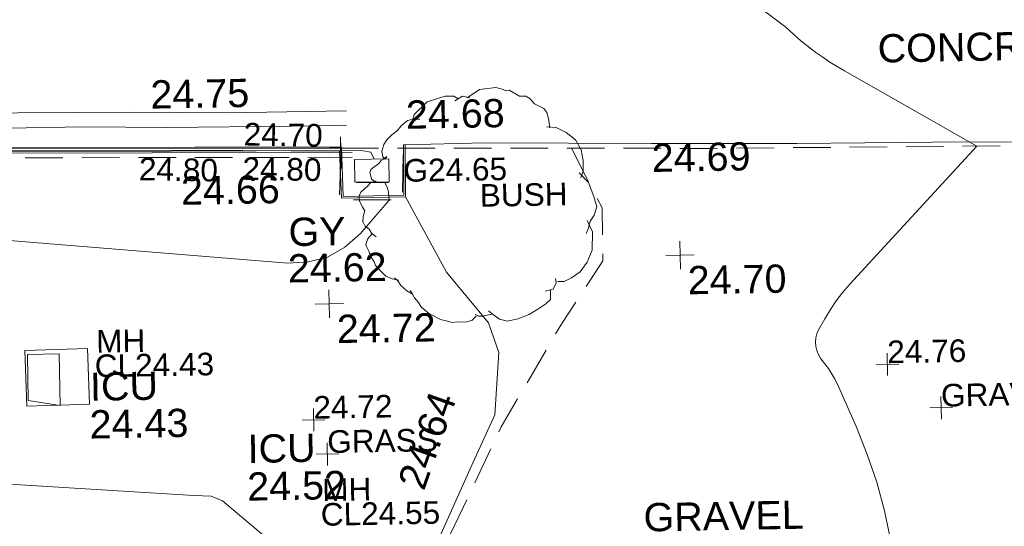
# Model space of a CAD drawing. Header units: millimetres. Extents: x -287732 to 520720, y -88450 to 287754.
# Tile 87 of 256: x -39038 to -25973, y -41730 to -35004. Entities that reach past the tile are written whole.
import ezdxf

# ---------------------------------------------------------------- set-up
doc = ezdxf.new("R2010")
doc.units = ezdxf.units.MM
doc.linetypes.add('IMPORT-DASHED _2_', pattern=[750, 500, -250])
doc.linetypes.add('IMPORT-UG_ELEC_STREET LIGHTING_QLB2 _2_', pattern=[2700, 1500, -300.0000000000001, 0, -250, 150, -300.0000000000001, 0, -200])
for name, color, linetype, lineweight, true_color in [('00_TOPO_KERB_BOTTOM', 1, 'Continuous', 9, 0xff0000), ('00_TOPO_KERB_TOP', 7, 'Continuous', 9, 0xa500a5), ('00_TOPO_LEVEL_SPOT', 7, 'Continuous', 9, 0x666666), ('00_TOPO_ROAD_MARKING_YELLOW_CONTINUOUS', 40, 'Continuous', 9, 0xffbf00), ('00_TOPO_SERV_GULLY', 7, 'Continuous', 9, 0x5252a5), ('00_TOPO_SERV_IC', 5, 'Continuous', 9, 0x0000ff), ('01_DTM_CONTOUR_MNR', 7, 'Continuous', 9, 0xa5a552), ('12333-PUM-2D-U-0001-C01 - Rev2_REVIT IMPORT_dwg', 7, 'Continuous', 9, 0x767676), ('BUSH', 7, 'Continuous', 9, 0x00a500), ('BUSH_TXT', 7, 'Continuous', 9, 0x00a500), ('CONTOURS_MINOR', 7, 'Continuous', 9, 0x00a5a5), ('GULLY', 7, 'Continuous', 9, 0x7fbfff), ('GULLY_LVL', 7, 'Continuous', 9, 0x7fbfff), ('KERB_BOTTOM', 7, 'Continuous', 9, 0x0000a5), ('KERB_BOTTOM_LVL', 7, 'Continuous', 9, 0x0000a5), ('KERB_TOP', 2, 'Continuous', 9, 0xffff00), ('KERB_TOP_LVL', 2, 'Continuous', 9, 0xffff00), ('MANHOLES', 7, 'Continuous', 9, 0xa50000), ('MANHOLES_LVL', 7, 'Continuous', 9, 0xa50000), ('MANHOLES_TXT', 7, 'Continuous', 9, 0xa50000), ('SPOT_HEIGHTS_LVL', 7, 'Continuous', 9, 0x00a500)]:
    doc.layers.add(name, color=color, linetype=linetype, lineweight=lineweight, true_color=true_color)
for name, color, linetype, lineweight in [('00_TOPO_ROAD_EDGE', 7, 'Continuous', 9), ('00_TOPO_SURFACE', 7, 'Continuous', 9), ('00_TOPO_SURVEY_TEXT', 7, 'Continuous', 9), ('CHANGE_OF_SURFACE', 7, 'IMPORT-DASHED _2_', 9), ('CHANGE_OF_SURFACE_LVL', 7, 'Continuous', 9), ('Text', 7, 'Continuous', 9), ('TEXT_TXT', 7, 'Continuous', 9)]:
    doc.layers.add(name, color=color, linetype=linetype, lineweight=lineweight)
doc.styles.add('Arial_3', font='arial.ttf', dxfattribs={"height": 299.9999999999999})
doc.styles.add('Swis721 Lt BT_2', font='swissl.ttf', dxfattribs={"height": 375})

# ---------------------------------------------------------------- blocks, each defined once
blk = doc.blocks.new('12333-PUM-2D-U-0001-C01 - Rev2_REVIT IMPORT_dwg_MM-2077200-Site Location Plan Proposed')
at = {"layer": '00_TOPO_LEVEL_SPOT', "color": 254, "true_color": 0xcccccc, "flags": 128}
for points in [[(500.0000000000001, 0), (0, 0), (0, 500.0000000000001)], [(0, -500.0000000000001), (0, 0), (-500.0000000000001, 0)]]:
    blk.add_lwpolyline(points, dxfattribs=at)
blk = doc.blocks.new('12333-PUM-2D-U-0001-C01 - Rev2_REVIT IMPORT_dwg_MGS62954_T2_Galway_ITM_3d_Rev1-2077680-Site Location Plan Proposed')
at = {"layer": '00_TOPO_KERB_BOTTOM', "color": 254, "true_color": 0xcccccc, "flags": 128}
blk.add_lwpolyline([(533850650.8813702, 725514910.7758181), (533850651.1915413, 725514914.6182809), (533851152.061392, 725516412.4510164), (533851588.6770644, 725517700.0691484), (533851930.7156118, 725518640.7660455), (533852092.728869, 725519138.1992496), (533852208.2193515, 725519423.6326603), (533852357.0642481, 725519534.6952599), (533852664.9502132, 725519560.6090442), (533854156.3820873, 725519576.4909246), (533856347.5983112, 725519532.1652586), (533859556.743809, 725519454.5231427), (533862091.5968435, 725519411.9021196), (533864612.255825, 725519373.8215616), (533865884.7425818, 725519349.663468), (533866558.9749278, 725519340.9829497), (533866566.5085127, 725518683.311586), (533867371.4536871, 725518686.7848152), (533867381.3099993, 725519353.3109809)], dxfattribs=at)
at = {"layer": '00_TOPO_KERB_TOP', "color": 254, "true_color": 0xcccccc, "flags": 128}
blk.add_lwpolyline([(533850672.9464509, 725514907.343518), (533851173.8009748, 725516405.1304194), (533851610.3207599, 725517692.4657707), (533851952.4065717, 725518633.2926581), (533852114.2928006, 725519130.3358444), (533852227.0780395, 725519409.0832757), (533852366.3332078, 725519512.9903723), (533852666.876911, 725519521.6797996), (533854156.1760591, 725519538.7140625), (533856345.4035738, 725519488.5387279), (533859556.4501584, 725519416.5720049), (533862091.5742442, 725519373.4148215), (533864610.1382316, 725519334.6123489), (533865884.154918, 725519302.2327138), (533866530.0831135, 725519292.1174533), (533866543.626251, 725518660.3159641), (533867394.0574334, 725518663.9431219), (533867404.2465035, 725519352.9718053)], dxfattribs=at)
at = {"layer": '00_TOPO_ROAD_EDGE', "color": 254, "true_color": 0xcccccc, "flags": 128}
blk.add_lwpolyline([(533867381.3099993, 725519353.3109809), (533868464.2805459, 725519363.9383339), (533870670.0478965, 725519316.9517137), (533872597.8492768, 725519283.1137826), (533874850.2121013, 725519266.7479048), (533876692.3974477, 725519229.83249), (533878449.2766463, 725519149.2811823), (533879682.5164536, 725519111.7710341), (533879846.9058573, 725519113.0966251)], dxfattribs=at)
at = {"layer": '00_TOPO_ROAD_MARKING_YELLOW_CONTINUOUS', "color": 254, "true_color": 0xcccccc, "flags": 128}
for points in [[(533837030.0000001, 725520340.0000001), (533838150.0000001, 725520350), (533839260.0000001, 725520320.0000004), (533840250, 725520310.0000002), (533841560.0000002, 725520310.0000002), (533842810.0000002, 725520280), (533844070.0000001, 725520260.0000001), (533845360, 725520220.0000001), (533846580.0000001, 725520190.0000002), (533847770, 725520170.0000001), (533849360, 725520150.0000001), (533851240, 725520090.0000001), (533852480, 725520050), (533853890.0000001, 725520040.0000001), (533855240, 725520010), (533856590, 725519980), (533857640.0000001, 725519960.0000001), (533858800.0000001, 725519930.0000002), (533859790.0000001, 725519900), (533861080.0000001, 725519870), (533862270.0000001, 725519870), (533863820.0000001, 725519850.0000001), (533865050.0000001, 725519820.0000001), (533866630, 725519820.0000001)], [(533837310.0000002, 725520150.0000001), (533838570.0000001, 725520150.0000001), (533839880.0000001, 725520130), (533841170.0000001, 725520100), (533842490.0000001, 725520090.0000001), (533843910.0000001, 725520070.0000002), (533845230.0000001, 725520030.0000001), (533846500.0000001, 725520000.0000001), (533847800.0000001, 725520010), (533849000.0000001, 725519970.0000002), (533850110.0000001, 725519960.0000001), (533851220, 725519910.0000001), (533852420.0000001, 725519880.0000001), (533853580.0000001, 725519850.0000001), (533855060.0000002, 725519810.0000002), (533856540.0000001, 725519790.0000001), (533858050.0000001, 725519740), (533859600, 725519720.0000001), (533860970, 725519680.0000002), (533862120, 725519670), (533863150.0000001, 725519670), (533864250, 725519640), (533865900.0000001, 725519630), (533866630, 725519630)]]:
    blk.add_lwpolyline(points, dxfattribs=at)
at = {"layer": '00_TOPO_SERV_GULLY', "color": 254, "true_color": 0xcccccc}
for p, q in [((533866725.0000001, 725518869), (533866725.0000002, 725519173.8000002)), ((533867182.2000001, 725519173.8000002), (533866725.0000002, 725519173.8000002)), ((533867182.2000001, 725518869.0000001), (533867182.2000001, 725519173.8000002)), ((533866725.0000001, 725518869), (533867182.2000001, 725518869.0000001))]:
    blk.add_line(p, q, dxfattribs=at)
at = {"layer": '00_TOPO_SERV_IC', "color": 254, "true_color": 0xcccccc}
for p, q in [((533862343.5, 725516049.6), (533862343.5000001, 725516659.2000002)), ((533862343.5000001, 725516659.2000002), (533862762.6000001, 725516659.2000002)), ((533862762.6000001, 725516659.2000002), (533862762.6000001, 725515973.4000002)), ((533862343.5, 725516049.6), (533862762.6000001, 725515973.4000002))]:
    blk.add_line(p, q, dxfattribs=at)
at = {"layer": '00_TOPO_SURFACE', "color": 254, "true_color": 0xcccccc, "flags": 128}
blk.add_lwpolyline([(533867394.0574334, 725518663.9431219), (533867919.8400127, 725517657.4428456), (533868467.158241, 725516973.0637418), (533868597.3633765, 725516576.4525061), (533868527.7740715, 725515749.4248275), (533868232.0130583, 725515126.9650481), (533867693.1925095, 725513981.2488767), (533866813.4430419, 725512998.5261831), (533865651.8253616, 725512020.2865918), (533865060.2829556, 725511813.0057487)], dxfattribs=at)
at = {"layer": '01_DTM_CONTOUR_MNR', "color": 254, "true_color": 0xcccccc, "flags": 128}
blk.add_lwpolyline([(533876479.0514932, 725505997.720138), (533874701.0262182, 725506382.5059073), (533873483.306595, 725506873.2986193), (533871291.3912454, 725508384.4152758), (533870269.8232822, 725509184.4572619), (533868123.1833492, 725511263.5826919), (533867489.405955, 725512054.2971659), (533866810.0000003, 725513000.0000001), (533864895.9871723, 725514669.7090366), (533864745.0804352, 725514735.673502), (533864516.8727782, 725514749.9896799), (533862002.2688941, 725514946.8802142)], dxfattribs=at)
at = {"xscale": 0.375, "yscale": 0.375, "zscale": 0.375}
for p in [(533871023.8874626, 725517827.4100382), (533866358.0121803, 725517261.6105378)]:
    blk.add_blockref('12333-PUM-2D-U-0001-C01 - Rev2_REVIT IMPORT_dwg_MM-2077200-Site Location Plan Proposed', p, dxfattribs=at)
at = {"layer": '00_TOPO_KERB_BOTTOM', "color": 251, "true_color": 0x666666, "insert": (533867418.4524616, 725519942.618566), "char_height": 375, "width": 1495.902363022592, "attachment_point": 1, "line_spacing_factor": 1.005061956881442, "style": 'Swis721 Lt BT_2'}
blk.add_mtext('24.68', dxfattribs=at)
at = {"layer": '00_TOPO_KERB_TOP', "color": 251, "true_color": 0x666666, "insert": (533864034.222626, 725520269.2768723), "char_height": 375, "width": 1495.902363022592, "attachment_point": 1, "line_spacing_factor": 1.005061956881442, "style": 'Swis721 Lt BT_2'}
blk.add_mtext('24.75', dxfattribs=at)
at = {"layer": '00_TOPO_LEVEL_SPOT', "char_height": 375, "width": 1495.902363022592, "attachment_point": 1, "line_spacing_factor": 1.005061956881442, "style": 'Swis721 Lt BT_2'}
for s, insert in [('24.70', (533871118.9808528, 725517680.0102246)), ('24.72', (533866453.0808529, 725517114.2102245))]:
    blk.add_mtext(s, dxfattribs=dict(at, insert=insert))
at = {"layer": '00_TOPO_ROAD_EDGE', "color": 251, "true_color": 0x666666, "insert": (533870670.0000001, 725519312.2296078), "char_height": 375, "width": 1495.902363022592, "attachment_point": 1, "line_spacing_factor": 1.005061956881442, "style": 'Swis721 Lt BT_2'}
blk.add_mtext('24.69', dxfattribs=at)
at = {"layer": '00_TOPO_ROAD_MARKING_YELLOW_CONTINUOUS', "color": 251, "true_color": 0x666666, "insert": (533864417.190817, 725518985.4451245), "char_height": 375, "width": 1495.902363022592, "attachment_point": 1, "line_spacing_factor": 1.005061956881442, "style": 'Swis721 Lt BT_2'}
blk.add_mtext('24.66', dxfattribs=at)
at = {"layer": '00_TOPO_SERV_GULLY', "color": 251, "true_color": 0x666666, "char_height": 375, "attachment_point": 1, "line_spacing_factor": 1.005061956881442, "style": 'Swis721 Lt BT_2'}
for s, insert, width in [('GY', (533865834.4291166, 725518412.1406668), 821.5590755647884), ('24.62', (533865816.8534459, 725517929.1179383), 1495.902363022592)]:
    blk.add_mtext(s, dxfattribs=dict(at, insert=insert, width=width))
at = {"layer": '00_TOPO_SERV_IC', "color": 251, "true_color": 0x666666, "char_height": 375, "attachment_point": 1, "line_spacing_factor": 1.005061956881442, "style": 'Swis721 Lt BT_2'}
for s, insert, width in [('ICU', (533863164.6111334, 725516404.4746865), 1021.012723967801), ('24.43', (533863150.7003086, 725515904.0162591), 1495.902363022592), ('ICU', (533865241.1530953, 725515543.3043803), 1021.012723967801), ('24.52', (533865227.2422704, 725515042.8459525), 1495.902363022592)]:
    blk.add_mtext(s, dxfattribs=dict(at, insert=insert, width=width))
at = {"layer": '00_TOPO_SURFACE', "color": 251, "true_color": 0x666666, "insert": (533867218.6983163, 725514877.5009211), "char_height": 375, "width": 1495.902363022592, "attachment_point": 1, "rotation": 69.59130599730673, "line_spacing_factor": 1.005061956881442, "style": 'Swis721 Lt BT_2'}
blk.add_mtext('24.64', dxfattribs=at)
at = {"layer": '00_TOPO_SURVEY_TEXT', "color": 251, "true_color": 0x666666, "char_height": 375, "attachment_point": 1, "line_spacing_factor": 1.005061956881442, "style": 'Swis721 Lt BT_2'}
for s, insert, width in [('CONCRETE', (533873692.5051538, 725520712.1175057), 3286.236302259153), ('GRAVEL', (533870477.748392, 725514542.386874), 2322.210334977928)]:
    blk.add_mtext(s, dxfattribs=dict(at, insert=insert, width=width))
blk = doc.blocks.new('12333-PUM-2D-U-0001-C01 - Rev2_REVIT IMPORT_dwg_SPOT-2077713-Site Location Plan Proposed')
at = {"layer": 'Text', "color": 253, "true_color": 0xaaaaaa}
for p, q in [((0, 500.0000000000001), (0, -500.0000000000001)), ((-500.0000000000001, 0), (500.0000000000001, 0))]:
    blk.add_line(p, q, dxfattribs=at)
blk = doc.blocks.new('12333-PUM-2D-U-0001-C01 - Rev2_REVIT IMPORT_dwg_BUSHES-2077801-Site Location Plan Proposed')
at = {"layer": 'BUSH', "color": 254, "true_color": 0xeaeaea, "flags": 128}
for points in [[(-35.63973144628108, 366.2941484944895), (4.895704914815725, 392.7556814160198), (60.0238983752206, 398.2036440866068), (80.29161661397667, 392.7556814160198), (93.26295624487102, 387.3077187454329), (103.8021697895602, 389.6425599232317), (137.0412275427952, 368.6289896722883), (158.1196543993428, 367.8507093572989), (171.0909941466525, 360.0679055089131), (186.4944599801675, 342.1674568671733), (217.3013916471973, 325.8235688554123), (227.0298963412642, 312.5928024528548), (231.8941486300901, 293.1357929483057), (235.9476923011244, 262.0045779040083)], [(-221.2920300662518, 283.796428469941), (-213.1849428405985, 313.3710828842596), (-169.406671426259, 354.6199429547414), (-108.6035169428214, 373.2986719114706), (-80.22871147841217, 372.5203915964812), (-67.25737184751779, 364.7375878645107)], [(-77.79658527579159, 356.954784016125), (-51.043197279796, 371.7421112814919), (-27.53264422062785, 365.5158681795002)], [(-346.1411740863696, -89.77815334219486), (-361.5446399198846, -77.32566713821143), (-368.8410185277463, -64.09490073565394), (-381.8123581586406, -53.97725582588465), (-389.1087366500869, -38.41164824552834), (-389.1087366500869, -40.74648942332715), (-388.2980279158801, -21.28947991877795), (-382.6230668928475, -3.389031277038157), (-389.9194453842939, 9.841735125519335), (-399.6479501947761, 30.07702506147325), (-399.6479501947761, 40.19466997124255), (-398.8372414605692, 49.53403444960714), (-393.9729890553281, 59.65167947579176), (-372.0838533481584, 79.10868886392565), (-361.5446399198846, 89.22633377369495), (-342.8983392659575, 96.23085719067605), (-347.7625915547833, 93.89601612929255), (-358.3018049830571, 101.6788198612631), (-360.733931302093, 111.7964647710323), (-363.1660573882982, 124.2489508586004), (-359.9232224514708, 134.3665957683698), (-349.384009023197, 141.3711191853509), (-333.1698344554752, 153.8236051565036), (-325.062747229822, 163.1629697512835), (-316.9556598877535, 167.8326519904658), (-306.4164464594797, 175.6154558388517), (-311.2806988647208, 167.8326519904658), (-319.387786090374, 175.6154558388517), (-321.8199122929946, 193.5159045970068), (-315.3342424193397, 216.0860354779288), (-304.7950289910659, 230.8733627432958), (-287.7701456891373, 247.9955310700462), (-269.1238450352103, 262.0045779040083), (-256.1525054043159, 276.7919050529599), (-242.3704570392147, 289.244391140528), (-234.2633696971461, 293.9140733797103), (-218.8599038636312, 298.5837556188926), (-194.5386420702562, 297.8054751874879)], [(225.4084788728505, 265.1176993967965), (257.0261192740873, 262.0045779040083), (290.2651770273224, 245.6606898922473), (321.0721086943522, 219.9774374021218), (338.9077007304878, 186.5113811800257), (345.3933706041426, 151.4887640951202), (343.7719531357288, 115.6878666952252), (335.6648659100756, 93.89601612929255)], [(330.8006135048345, 111.0181844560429), (361.6075451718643, 77.55212811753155), (377.8217196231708, 31.63358580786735), (387.5502244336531, -3.389031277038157), (378.6324283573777, -30.62884451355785), (364.8503799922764, -50.86413433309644), (359.1754189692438, -73.43426533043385), (350.2576228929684, -90.55643365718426)], [(354.3111665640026, -47.75101284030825), (371.3360498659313, -85.88675141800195), (369.7146323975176, -146.5926208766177), (352.689749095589, -186.2849202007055), (328.3684873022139, -218.1944156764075), (299.1829731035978, -236.8731448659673), (274.8617113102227, -249.3256308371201), (253.7832843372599, -248.5473505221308)], [(-274.7988060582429, -235.3165840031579), (-295.8772330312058, -229.8686214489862), (-316.1449512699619, -221.3075372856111), (-333.9805431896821, -203.4070885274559), (-349.384009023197, -185.5066398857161), (-354.2482614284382, -173.0541537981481), (-363.9767661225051, -157.4885462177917), (-371.2731447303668, -137.2532563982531), (-378.5695232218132, -121.6876488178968), (-381.0016494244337, -116.2396861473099), (-375.3266882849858, -96.78267664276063), (-363.9767661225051, -84.33019055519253), (-359.1125138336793, -79.66050843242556)], [(-229.399117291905, -282.0134067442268), (-247.2347093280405, -271.1174815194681), (-267.5024275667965, -253.217032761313), (-277.2309322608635, -237.6514251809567), (-287.7701456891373, -227.5337802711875)], [(246.4869058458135, -238.4297056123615), (248.1083233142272, -253.217032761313), (237.5691097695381, -273.4523225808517), (210.8157217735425, -279.678565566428)], [(-19.42555687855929, -359.0631642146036), (-33.20760524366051, -373.0722110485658), (-54.28603210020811, -377.7418934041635), (-82.66083768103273, -376.9636129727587), (-98.87501213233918, -378.5201737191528), (-106.1713907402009, -376.1853325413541), (-119.1427303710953, -373.0722110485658), (-137.7890311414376, -367.6242483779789), (-158.0567493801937, -356.7283231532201), (-173.4602150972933, -348.9455193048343), (-188.8636809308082, -335.7147529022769), (-201.8350205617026, -323.2622668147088), (-209.1313991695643, -310.0315004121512), (-222.1027388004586, -294.465892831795), (-229.399117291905, -279.678565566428), (-236.6954958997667, -269.5609206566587)], [(229.4620225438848, -275.7871637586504), (228.651313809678, -308.4749396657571), (212.4371392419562, -322.4839864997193), (185.6837512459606, -339.6061548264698), (156.4982370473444, -355.9500427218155), (119.2056355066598, -369.9590895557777), (85.15586901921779, -376.9636129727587), (58.40248090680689, -370.7373699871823), (38.13476278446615, -355.1717622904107), (22.73129695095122, -341.9409958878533)], [(33.27051049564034, -352.8369212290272), (1.652869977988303, -359.0631642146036), (-11.31846953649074, -359.0631642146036), (-21.85768308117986, -353.615201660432)]]:
    blk.add_lwpolyline(points, dxfattribs=at)
blk = doc.blocks.new('12333-PUM-2D-U-0001-C01 - Rev2_REVIT IMPORT_dwg_SPOT-2077769-Site Location Plan Proposed')
at = {"layer": 'CHANGE_OF_SURFACE_LVL', "color": 253, "true_color": 0xaaaaaa}
for p, q in [((0, 500.0000000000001), (0, -500.0000000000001)), ((-500.0000000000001, 0), (500.0000000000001, 0))]:
    blk.add_line(p, q, dxfattribs=at)
blk = doc.blocks.new('12333-PUM-2D-U-0001-C01 - Rev2_REVIT IMPORT_dwg_SPOT-V272-Site Location Plan Proposed')
at = {"layer": 'KERB_BOTTOM_LVL', "color": 9, "true_color": 0xaaaae1}
for p, q in [((0, 500.0000000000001), (0, -500.0000000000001)), ((-500.0000000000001, 0), (500.0000000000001, 0))]:
    blk.add_line(p, q, dxfattribs=at)
blk = doc.blocks.new('12333-PUM-2D-U-0001-C01 - Rev2_REVIT IMPORT_dwg_SPOT-2077810-Site Location Plan Proposed')
at = {"layer": 'KERB_TOP_LVL', "color": 51, "true_color": 0xffffaa}
for p, q in [((0, 500.0000000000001), (0, -500.0000000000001)), ((-500.0000000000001, 0), (500.0000000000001, 0))]:
    blk.add_line(p, q, dxfattribs=at)
blk = doc.blocks.new('12333-PUM-2D-U-0001-C01 - Rev2_REVIT IMPORT_dwg_SPOT-2077775-Site Location Plan Proposed')
at = {"layer": 'SPOT_HEIGHTS_LVL', "color": 9, "true_color": 0xaae1aa}
for p, q in [((0, 500.0000000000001), (0, -500.0000000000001)), ((-500.0000000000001, 0), (500.0000000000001, 0))]:
    blk.add_line(p, q, dxfattribs=at)
blk = doc.blocks.new('12333-PUM-2D-U-0001-C01 - Rev2_REVIT IMPORT_dwg-1620468-Site Location Plan Proposed')
at = {"layer": 'CHANGE_OF_SURFACE', "color": 253, "true_color": 0xaaaaaa, "flags": 128}
for points in [[(225466.9978419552, -96586.89515315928), (225465.9834257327, -96650.17061866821), (217947.5238840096, -96529.63659632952), (211280.7723773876, -96409.95798551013)], [(225465.9834257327, -96650.17061866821), (225438.1934107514, -97213.92227394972), (226272.5718354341, -97227.73648635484), (226298.4365366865, -96542.84224472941)], [(225467.9460992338, -96527.7464297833), (230399.336690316, -96617.38426005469), (235653.7664401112, -96663.27447642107), (236996.0552627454, -96686.21958431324)], [(228526.4605184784, -96583.34101142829), (228919.374917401, -97379.69282211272), (228919.374917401, -98086.98049339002), (228366.8064243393, -98893.73049337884), (227532.4279998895, -100264.1003562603), (226399.662588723, -102551.7339180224), (224797.2139586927, -103590.56268516), (224704.1805500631, -107064.3346346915)]]:
    blk.add_lwpolyline(points, dxfattribs=at)
at = {"layer": 'CONTOURS_MINOR', "color": 254, "true_color": 0xaae1e1, "flags": 128}
for points in [[(232670.2089194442, -101851.8445626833), (232595.7709704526, -101467.2364743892), (232502.7875803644, -101087.9095455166), (232381.9860290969, -100716.504356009), (232242.6390373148, -100350.3803252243), (231996.0407936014, -99768.39342864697), (231963.1449248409, -99698.92395322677), (231926.6249219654, -99631.61956437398), (231884.6687177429, -99567.56280595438), (231839.0883795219, -99505.67113480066), (231815.7313119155, -99476.56428301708), (231783.3448437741, -99428.97975223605), (231756.350720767, -99379.00467787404), (231737.4451166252, -99325.44378889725), (231723.931857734, -99269.49235715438), (231720.8870233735, -99212.79297501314), (231725.3319548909, -99157.48230041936), (231741.0115357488, -99104.25468673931), (231764.1808830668, -99052.4157799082), (231849.0077385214, -98905.96489876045), (231924.8773913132, -98785.11968906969), (232006.1438293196, -98668.3216933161), (232095.5054449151, -98557.59451782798), (232190.2638460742, -98450.91455546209), (233907.7914833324, -96650.76706465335), (232166.5548860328, -95619.24124113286), (232070.7356635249, -95560.16016565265), (231976.4017784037, -95498.87887155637), (231884.2958981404, -95434.29725058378), (231793.6753553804, -95367.51541122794), (231733.7888504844, -95321.72447163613), (231675.0358652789, -95275.24019917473), (231617.356250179, -95227.50184265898), (231561.2866904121, -95177.88235889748), (231506.290500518, -95127.00879061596), (231397.9122564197, -95023.37576041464), (231330.609849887, -94972.66329592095), (230447.7914833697, -94280.767064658)], [(226040.2008566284, -96985.3561787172), (226077.8629039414, -97071.40934979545), (226082.991569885, -97086.65335830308), (226087.1580225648, -97102.10963233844), (226089.8811544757, -97117.88430437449), (226091.6420731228, -97133.87124193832), (226097.7914835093, -97230.7670647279), (225708.2673124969, -97666.43521655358), (225497.1759472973, -97842.30756387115), (225267.9837001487, -97971.66565258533), (225011.6401292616, -98031.25235333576), (224737.1956754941, -98044.32479559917), (220994.117655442, -97672.43820207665)], [(217947.7914833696, -96464.01159942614), (218954.9343406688, -96475.42504628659), (219458.5038103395, -96481.28999886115), (219962.0706681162, -96487.36592382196), (220465.6336080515, -96493.75830660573), (220969.1939365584, -96500.36166154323), (225467.7914832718, -96560.76706468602), (225762.7909728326, -96570.52989641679), (225866.6092206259, -96588.72052514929), (225906.8020303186, -96680.55617868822)]]:
    blk.add_lwpolyline(points, dxfattribs=at)
at = {"layer": 'GULLY', "color": 254, "true_color": 0xd4e9ff}
blk.add_line((225670.2721776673, -96987.36919194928), (226092.2457372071, -96993.57468541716), dxfattribs=at)
at = {"layer": 'KERB_BOTTOM', "color": 9, "true_color": 0xaaaae1, "flags": 128}
blk.add_lwpolyline([(225467.9460994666, -96527.74642931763), (217949.6040395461, -96407.21428999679), (211206.9245923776, -96286.17265354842)], dxfattribs=at)
at = {"layer": 'KERB_TOP', "color": 51, "true_color": 0xffffaa, "flags": 128}
blk.add_lwpolyline([(225467.9460992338, -96527.7464297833), (225466.9978419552, -96586.89515315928), (217948.5990210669, -96466.36210405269), (211211.6023270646, -96345.42248235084)], dxfattribs=at)
at = {"layer": 'MANHOLES', "color": 9, "true_color": 0xe1aaaa, "flags": 128}
for points in [[(221682.9501528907, -99874.03336748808), (222073.1305960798, -99868.41926036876), (222062.4761108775, -99127.93253571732), (221229.8978740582, -99139.912078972)], [(221229.8978740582, -99139.912078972), (221240.5523594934, -99880.39880339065), (221647.6668917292, -99874.54104031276)]]:
    blk.add_lwpolyline(points, dxfattribs=at)
blk.add_blockref('12333-PUM-2D-U-0001-C01 - Rev2_REVIT IMPORT_dwg_MGS62954_T2_Galway_ITM_3d_Rev1-2077680-Site Location Plan Proposed', (-533641079.6498471, -725615854.3561786))
for name, p, xscale, yscale, zscale in [('12333-PUM-2D-U-0001-C01 - Rev2_REVIT IMPORT_dwg_BUSHES-2077801-Site Location Plan Proposed', (227300.5315810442, -97354.16286962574), 4, 4, 4), ('12333-PUM-2D-U-0001-C01 - Rev2_REVIT IMPORT_dwg_SPOT-V272-Site Location Plan Proposed', (225467.9460992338, -96527.7464297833), 0.3, 0.3, 0.3), ('12333-PUM-2D-U-0001-C01 - Rev2_REVIT IMPORT_dwg_SPOT-2077769-Site Location Plan Proposed', (225465.9834257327, -96650.17061866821), 0.3, 0.3, 0.3), ('12333-PUM-2D-U-0001-C01 - Rev2_REVIT IMPORT_dwg_SPOT-2077810-Site Location Plan Proposed', (225466.9978419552, -96586.89515315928), 0.3, 0.3, 0.3), ('12333-PUM-2D-U-0001-C01 - Rev2_REVIT IMPORT_dwg_SPOT-2077775-Site Location Plan Proposed', (232669.7914835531, -99524.86706478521), 0.3, 0.3, 0.3), ('12333-PUM-2D-U-0001-C01 - Rev2_REVIT IMPORT_dwg_SPOT-2077775-Site Location Plan Proposed', (225044.2914833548, -100128.967064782), 0.3, 0.3, 0.3), ('12333-PUM-2D-U-0001-C01 - Rev2_REVIT IMPORT_dwg_SPOT-2077713-Site Location Plan Proposed', (233372.6475846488, -100113.8968068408), 0.3, 0.3, 0.3), ('12333-PUM-2D-U-0001-C01 - Rev2_REVIT IMPORT_dwg_SPOT-2077713-Site Location Plan Proposed', (225219.4785403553, -100586.8879582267), 0.3, 0.3, 0.3)]:
    blk.add_blockref(name, p, dxfattribs=dict(xscale=xscale, yscale=yscale, zscale=zscale))
at = {"layer": 'BUSH_TXT', "insert": (227300.5315810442, -97039.1517746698), "char_height": 299.9999999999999, "width": 1388.334387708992, "attachment_point": 1, "line_spacing_factor": 0.9417779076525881, "style": 'Arial_3'}
blk.add_mtext('BUSH', dxfattribs=at)
at = {"layer": 'CHANGE_OF_SURFACE_LVL', "insert": (222789.8209142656, -96607.6677349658), "char_height": 299.9999999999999, "width": 1256.112065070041, "attachment_point": 1, "rotation": 358.05745288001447, "line_spacing_factor": 0.9417779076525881, "style": 'Arial_3'}
blk.add_mtext('24.80', dxfattribs=at)
at = {"layer": 'GULLY_LVL', "insert": (226294.1450854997, -96690.13333199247), "char_height": 299.9999999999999, "width": 1645.433348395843, "attachment_point": 1, "line_spacing_factor": 0.9417779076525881, "style": 'Arial_3'}
blk.add_mtext('G24.65', dxfattribs=at)
at = {"layer": 'KERB_BOTTOM_LVL', "insert": (224187.8365706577, -96169.9365497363), "char_height": 299.9999999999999, "width": 1256.112065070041, "attachment_point": 1, "rotation": 358.05745288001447, "line_spacing_factor": 0.9417779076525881, "style": 'Arial_3'}
blk.add_mtext('24.70', dxfattribs=at)
at = {"layer": 'KERB_TOP_LVL', "insert": (224162.9286894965, -96625.58826362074), "char_height": 299.9999999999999, "width": 1256.112065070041, "attachment_point": 1, "rotation": 358.05745288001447, "line_spacing_factor": 0.9417779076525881, "style": 'Arial_3'}
blk.add_mtext('24.80', dxfattribs=at)
at = {"layer": 'MANHOLES_LVL', "char_height": 299.9999999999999, "width": 1895.18662449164, "attachment_point": 1, "line_spacing_factor": 0.9417779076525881, "style": 'Arial_3'}
for s, insert in [('CL24.43', (222152.5327276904, -99212.64734533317)), ('CL24.55', (225116.9570746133, -101236.4627997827))]:
    blk.add_mtext(s, dxfattribs=dict(at, insert=insert))
at = {"layer": 'MANHOLES_TXT', "char_height": 299.9999999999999, "width": 774.9697243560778, "attachment_point": 1, "line_spacing_factor": 0.9417779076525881, "style": 'Arial_3'}
for insert in [(222177.0304276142, -98886.74567821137), (225141.45477477, -100910.5611326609)]:
    blk.add_mtext('MH', dxfattribs=dict(at, insert=insert))
at = {"layer": 'SPOT_HEIGHTS_LVL', "char_height": 299.9999999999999, "width": 1256.112065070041, "attachment_point": 1, "line_spacing_factor": 0.9417779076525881, "style": 'Arial_3'}
for s, insert in [('24.76', (232669.7914835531, -99209.85596982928)), ('24.72', (225044.2914833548, -99813.95596982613))]:
    blk.add_mtext(s, dxfattribs=dict(at, insert=insert))
at = {"layer": 'TEXT_TXT', "char_height": 299.9999999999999, "attachment_point": 1, "line_spacing_factor": 0.9417779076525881, "style": 'Arial_3'}
for s, insert, width in [('GRAVEL', (233372.6475846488, -99798.88571188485), 2031.081789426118), ('GRASS', (225219.4785403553, -100271.8768632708), 1751.945774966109)]:
    blk.add_mtext(s, dxfattribs=dict(at, insert=insert, width=width))

msp = doc.modelspace()

# ---------------------------------------------------------------- block references
at = {"layer": '12333-PUM-2D-U-0001-C01 - Rev2_REVIT IMPORT_dwg', "color": 254, "linetype": 'IMPORT-UG_ELEC_STREET LIGHTING_QLB2 _2_', "true_color": 0xffd4d4, "rotation": 0.9999999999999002}
msp.add_blockref('12333-PUM-2D-U-0001-C01 - Rev2_REVIT IMPORT_dwg-1620468-Site Location Plan Proposed', (-261895.0770586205, 55869.5817132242), dxfattribs=at)

doc.saveas('drawing.dxf')
